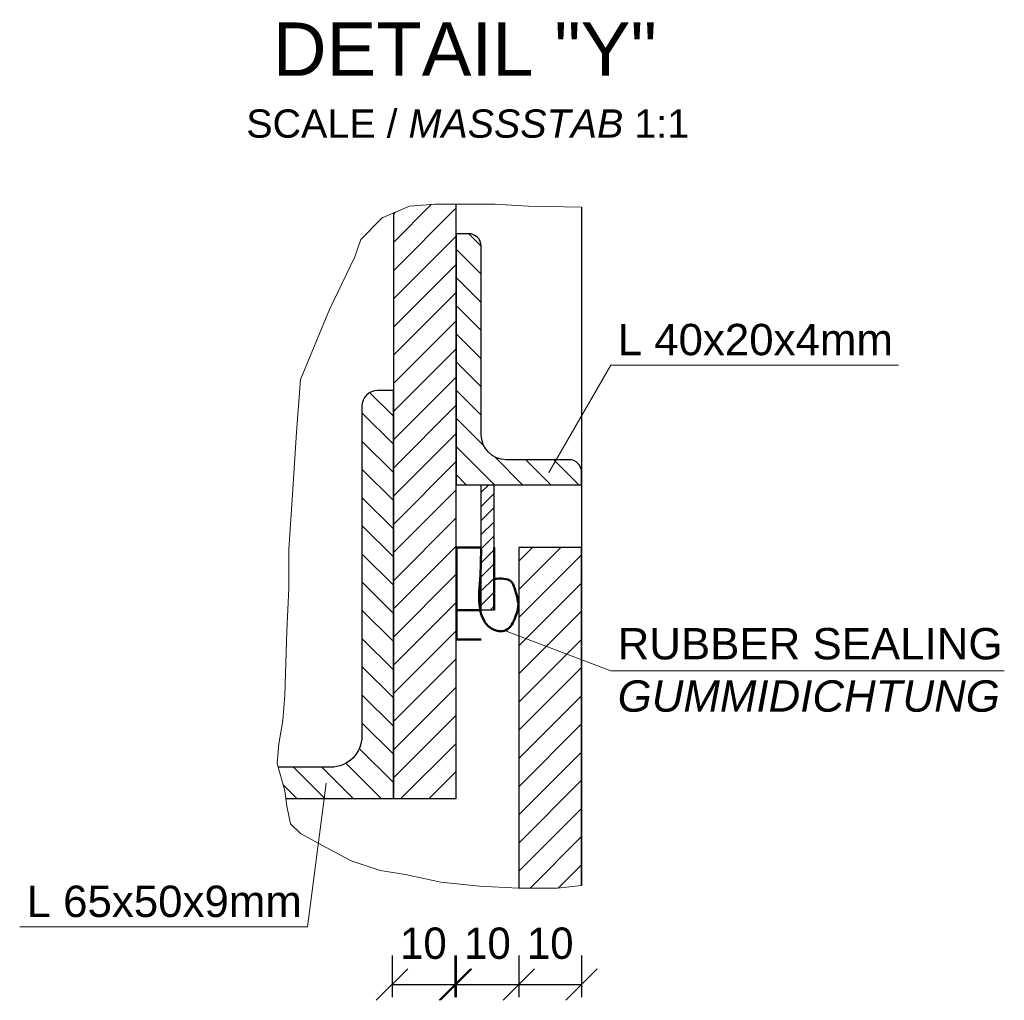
# Model space of a CAD drawing. Header units: millimetres. Extents: x -2787 to 131613, y -54195 to 30918.
# Tile 17 of 69: x 26832 to 26989, y -34638 to -34481. Entities that reach past the tile are written whole.
import ezdxf

# ---------------------------------------------------------------- set-up
doc = ezdxf.new("R2010")
doc.units = ezdxf.units.MM
doc.layers.add('Bemaßung', color=7, linetype='Continuous', lineweight=9)
doc.layers.add('Beschriftung', color=7, linetype='Continuous')
doc.layers.add('POL_Bema', color=7, linetype='Continuous')
doc.styles.add('LBB3.5M1000', font='isocp.shx', dxfattribs={"height": 3.5})
doc.dimstyles.new('DIN', dxfattribs={"dimtxt": 2.5, "dimasz": 2.5, "dimexe": 1.25, "dimexo": 0.625, "dimtad": 1, "dimtih": 1, "dimdec": 4, "dimdsep": 46, "dimlunit": 6, "dimtxsty": 'Standard', "dimcen": 2.5, "dimadec": 0, "dimazin": 0, "dimtfac": 1, "dimtdec": 4, "dimtmove": 0, "dimatfit": 3, "dimfxl": 0, "dimtvp": 1, "dimtolj": 1, "dimtzin": 0, "dimarcsym": 0})

# ---------------------------------------------------------------- blocks, each defined once
blk = doc.blocks.new('_Oblique')
at = {"layer": 'POL_Bema', "color": 0, "lineweight": -2}
blk.add_line((-0.5, -0.5), (0.5, 0.5), dxfattribs=at)
blk = doc.blocks.new('*D200')
at = {"layer": 'Bemaßung', "color": 0, "lineweight": -2, "transparency": 16777216}
for p, q in [((26911.81, -34630.5), (26911.81, -34637.14)), ((26921.81, -34630.5), (26921.81, -34637.14)), ((26911.81, -34635.14), (26921.81, -34635.14))]:
    blk.add_line(p, q, dxfattribs=at)
at = {"layer": 'DEFPOINTS', "color": 0, "transparency": 16777216}
for p in [(26911.81, -34605.5), (26921.81, -34605.5), (26921.81, -34635.14)]:
    blk.add_point(p, dxfattribs=at)
at = {"layer": 'Bemaßung', "color": 0, "lineweight": -2, "transparency": 16777216, "xscale": 5, "yscale": 5, "zscale": 5, "rotation": 180}
blk.add_blockref('_Oblique', (26911.81, -34635.14), dxfattribs=at)
at = {"layer": 'Bemaßung', "color": 0, "lineweight": -2, "transparency": 16777216, "xscale": 5, "yscale": 5, "zscale": 5}
blk.add_blockref('_Oblique', (26921.81, -34635.14), dxfattribs=at)
at = {"layer": 'Bemaßung', "color": 0, "transparency": 16777216, "insert": (26916.81, -34628.58), "char_height": 5, "attachment_point": 5}
blk.add_mtext('\\A1;10', dxfattribs=at)
blk = doc.blocks.new('*D201')
at = {"layer": 'Bemaßung', "color": 0, "lineweight": -2, "transparency": 16777216}
for p, q in [((26901.81, -34630.5), (26901.81, -34637.14)), ((26911.81, -34630.5), (26911.81, -34637.14)), ((26901.81, -34635.14), (26911.81, -34635.14))]:
    blk.add_line(p, q, dxfattribs=at)
at = {"layer": 'DEFPOINTS', "color": 0, "transparency": 16777216}
for p in [(26901.81, -34605.5), (26911.81, -34605.5), (26911.81, -34635.14)]:
    blk.add_point(p, dxfattribs=at)
at = {"layer": 'Bemaßung', "color": 0, "lineweight": -2, "transparency": 16777216, "xscale": 5, "yscale": 5, "zscale": 5, "rotation": 180}
blk.add_blockref('_Oblique', (26901.81, -34635.14), dxfattribs=at)
at = {"layer": 'Bemaßung', "color": 0, "lineweight": -2, "transparency": 16777216, "xscale": 5, "yscale": 5, "zscale": 5}
blk.add_blockref('_Oblique', (26911.81, -34635.14), dxfattribs=at)
at = {"layer": 'Bemaßung', "color": 0, "transparency": 16777216, "insert": (26906.81, -34628.58), "char_height": 5, "attachment_point": 5}
blk.add_mtext('\\A1;10', dxfattribs=at)
blk = doc.blocks.new('*D202')
at = {"layer": 'Bemaßung', "color": 0, "lineweight": -2, "transparency": 16777216}
for p, q in [((26891.6, -34630.5), (26891.6, -34637.14)), ((26901.6, -34630.5), (26901.6, -34637.14)), ((26891.6, -34635.14), (26901.6, -34635.14))]:
    blk.add_line(p, q, dxfattribs=at)
at = {"layer": 'DEFPOINTS', "color": 0, "transparency": 16777216}
for p in [(26891.6, -34605.5), (26901.6, -34605.5), (26901.6, -34635.14)]:
    blk.add_point(p, dxfattribs=at)
at = {"layer": 'Bemaßung', "color": 0, "lineweight": -2, "transparency": 16777216, "xscale": 5, "yscale": 5, "zscale": 5, "rotation": 180}
blk.add_blockref('_Oblique', (26891.6, -34635.14), dxfattribs=at)
at = {"layer": 'Bemaßung', "color": 0, "lineweight": -2, "transparency": 16777216, "xscale": 5, "yscale": 5, "zscale": 5}
blk.add_blockref('_Oblique', (26901.6, -34635.14), dxfattribs=at)
at = {"layer": 'Bemaßung', "color": 0, "transparency": 16777216, "insert": (26896.6, -34628.58), "char_height": 5, "attachment_point": 5}
blk.add_mtext('\\A1;10', dxfattribs=at)

msp = doc.modelspace()

# ---------------------------------------------------------------- hatches: boundary and pattern name
at = {"lineweight": 5}
h = msp.add_hatch(dxfattribs=at)
h.set_pattern_fill('ANSI31', color=256)
h.set_pattern_definition([(45, (14711.8102, -7008.6672), (-2.24506403, 2.24506403), [])])
h.paths.add_polyline_path([(26894.38679, -34511.12815), (26891.81017, -34512.23197), (26891.81017, -34605.50281), (26901.81017, -34605.50281), (26901.81017, -34510.81778), (26898.42305, -34510.81778)])
h = msp.add_hatch()
h.set_pattern_fill('ANSI31', color=256, angle=90)
h.set_pattern_definition([(135, (14721.8102, -7008.6672), (-2.24506403, -2.24506403), [])])
edge = h.paths.add_edge_path()
edge.add_line((26901.81017, -34515.50281), (26901.81017, -34555.50281))
edge.add_line((26901.81017, -34555.50281), (26921.81017, -34555.50281))
edge.add_line((26921.81017, -34555.50281), (26921.81017, -34553.50281))
edge.add_arc((26919.81017, -34553.50281), 2, 0, 90)
edge.add_line((26919.81017, -34551.50281), (26909.81017, -34551.50281))
edge.add_arc((26909.81017, -34547.50281), 4, 180, 270, ccw=False)
edge.add_line((26905.81017, -34547.50281), (26905.81017, -34517.50281))
edge.add_arc((26903.81017, -34517.50281), 2, 0, 90)
edge.add_line((26903.81017, -34515.50281), (26901.81017, -34515.50281))
h = msp.add_hatch()
h.set_pattern_fill('ANSI31', color=256, angle=90)
h.set_pattern_definition([(135, (26034.503, -40274.273), (-2.245064, -2.245064), [])])
edge = h.paths.add_edge_path()
edge.add_line((26874.51537, -34604.24237), (26874.67297, -34605.50281))
edge.add_line((26874.67297, -34605.50281), (26891.81017, -34605.50281))
edge.add_line((26891.81017, -34605.50281), (26891.81017, -34540.50281))
edge.add_line((26891.81017, -34540.50281), (26889.31017, -34540.50281))
edge.add_arc((26889.31017, -34543.00281), 2.5, 90, 180)
edge.add_line((26886.81017, -34543.00281), (26886.81017, -34595.50281))
edge.add_arc((26881.81017, -34595.50281), 5, -90, 0, ccw=False)
edge.add_line((26881.81017, -34600.50281), (26873.44667, -34600.50281))
edge.add_line((26873.44667, -34600.50281), (26874.51537, -34604.24237))
h = msp.add_hatch(dxfattribs=at)
h.set_pattern_fill('ANSI31', color=256, scale=0.5)
h.set_pattern_definition([(45, (26570.739, -19084.278), (-1.12253202, 1.12253202), [])])
h.paths.add_polyline_path([(26907.81017, -34555.50281), (26907.81017, -34575.50281), (26905.81017, -34575.50281), (26905.81017, -34555.50281)])
h = msp.add_hatch(dxfattribs=at)
h.set_pattern_fill('ANSI31', color=256)
h.set_pattern_definition([(45, (1702.4195, 0), (-2.24506403, 2.24506403), [])])
h.paths.add_polyline_path([(26911.81017, -34619.76125), (26917.98401, -34619.76125), (26921.81017, -34619.33628), (26921.81017, -34565.50281), (26911.81017, -34565.50281)])

# ---------------------------------------------------------------- linework, layer by layer
msp.add_line((26921.81017, -34511.27437), (26921.81017, -34619.33628))
at = {"lineweight": 50}
for p, q in [((26907.86755, -34565.50281), (26907.86755, -34575.50281)), ((26905.66506, -34575.50281), (26901.87245, -34575.50281))]:
    msp.add_line(p, q, dxfattribs=at)
at = {"lineweight": 5}
msp.add_lwpolyline([(26921.81017, -34511.27437), (26913.32655, -34511.12815), (26908.04816, -34510.81778), (26904.0119, -34510.81778), (26898.42305, -34510.81778), (26894.38679, -34511.12815), (26890.03978, -34512.9904), (26886.62444, -34516.4047), (26885.69306, -34519.19806), (26881.65651, -34527.57834), (26880.10421, -34531.30302), (26876.99933, -34538.75199), (26876.37841, -34547.13227), (26875.75749, -34557.06442), (26875.13629, -34565.75508), (26875.13629, -34571.96274), (26874.82583, -34578.79115), (26874.51537, -34589.03368), (26874.20491, -34593.06854), (26873.58399, -34596.79321), (26873.27353, -34599.89695), (26874.51537, -34604.24237), (26874.82583, -34606.72536), (26875.44675, -34609.51872), (26876.99933, -34611.07059), (26880.41467, -34612.93302), (26885.07214, -34615.41601), (26889.72932, -34616.96788), (26893.76587, -34617.58863), (26899.35443, -34618.83013), (26905.5642, -34619.45088), (26911.77425, -34619.76125), (26917.98401, -34619.76125), (26921.81017, -34619.33628)], dxfattribs=at)
for points in [[(26891.81017, -34512.23197), (26891.81017, -34605.50281), (26901.81017, -34605.50281), (26901.81017, -34510.81778)], [(26921.81017, -34619.33628), (26921.81017, -34565.50281), (26911.81017, -34565.50281), (26911.81017, -34619.76125)]]:
    msp.add_lwpolyline(points)
msp.add_lwpolyline([(26901.81017, -34515.50281), (26901.81017, -34555.50281), (26921.81017, -34555.50281), (26921.81017, -34553.50281, 0.414213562), (26919.81017, -34551.50281), (26909.81017, -34551.50281, -0.414213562), (26905.81017, -34547.50281), (26905.81017, -34517.50281, 0.414213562), (26903.81017, -34515.50281)], format="xyb", close=True)
msp.add_lwpolyline([(26874.67297, -34605.50281), (26891.81017, -34605.50281), (26891.81017, -34540.50281), (26889.31017, -34540.50281, 0.414213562), (26886.81017, -34543.00281), (26886.81017, -34595.50281, -0.414213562), (26881.81017, -34600.50281), (26873.44667, -34600.50281)], format="xyb")
msp.add_lwpolyline([(26907.81017, -34555.50281), (26907.81017, -34575.50281), (26905.81017, -34575.50281), (26905.81017, -34555.50281)], close=True)
at = {"lineweight": 50}
msp.add_lwpolyline([(26905.81017, -34565.50281), (26901.87245, -34565.50281), (26901.87245, -34580.13555), (26905.81017, -34580.13555)], dxfattribs=at)
msp.add_spline([(26907.86755, -34570.50281), (26910.59179, -34570.92398), (26911.30154, -34572.52152), (26911.72298, -34574.8513), (26911.27937, -34576.49323), (26909.74892, -34578.66764), (26907.50872, -34578.4457), (26906.15573, -34576.93694), (26905.62339, -34575.29501), (26905.68995, -34569.8812), (26905.77869, -34565.48798)], degree=3, dxfattribs=at)
at = {"layer": 'Beschriftung', "lineweight": 5}
for p, q in [((26926.4566, -34536.44734), (26916.61294, -34553.53538)), ((26926.4566, -34536.44734), (26972.33195, -34536.44734)), ((26926.4566, -34585.17102), (26909.54223, -34578.74478)), ((26926.4566, -34585.17102), (26989.17001, -34585.17102)), ((26878.14381, -34625.95515), (26881.11945, -34603.0667)), ((26832.26846, -34625.95515), (26878.14381, -34625.95515))]:
    msp.add_line(p, q, dxfattribs=at)

# ---------------------------------------------------------------- texts
at = {"layer": 'Beschriftung', "attachment_point": 1, "style": 'LBB3.5M1000'}
for s, width, heights, insert, char_height in [('{\\fArial|b0|i0|c0|p34;DETAIL "Y"}', 62.2857681, [0], (26872.59402, -34481.83947), 8.5), ('{\\fArial|b0|i0|c0|p34;SCALE / \\fArial|b0|i1|c0|p34;MASSSTAB\\fArial|b0|i0|c0|p34; 1:1}', 70.9570959, [6.82823], (26868.37625, -34495.69992), 4.5), ('{\\fArial|b0|i0|c0|p34;L 40x20x4mm}', 884.5236077, [0], (26927.55312, -34529.86421), 5), ('{\\fArial|b0|i0|c0|p34;RUBBER SEALING\\P\\fArial|b0|i1|c0|p34;GUMMIDICHTUNG}', 884.5236077, [0], (26927.55312, -34578.32699), 5), ('{\\fArial|b0|i0|c0|p34;L 65x50x9mm}', 884.5236077, [0], (26833.36497, -34619.37203), 5)]:
    msp.add_mtext_dynamic_manual_height_columns(s, width=width, gutter_width=17.5, heights=heights, dxfattribs=dict(at, insert=insert, char_height=char_height))

# ---------------------------------------------------------------- dimensions: what is measured, and where the dimension line sits
at = {"layer": 'Bemaßung'}
for base, p1, p2, picture, middle in [((26901.59744, -34635.14363), (26891.59744, -34605.50281), (26901.59744, -34605.50281), '*D202', (26896.59744, -34628.57855)), ((26911.81017, -34635.14363), (26901.81017, -34605.50281), (26911.81017, -34605.50281), '*D201', (26906.81017, -34628.57855)), ((26921.81017, -34635.14363), (26911.81017, -34605.50281), (26921.81017, -34605.50281), '*D200', (26916.81017, -34628.57855))]:
    dim = msp.add_linear_dim(base=base, p1=p1, p2=p2, dimstyle='DIN', override={"dimscale": 100, "dimtxt": 0.05, "dimasz": 0.05, "dimexe": 0.02, "dimexo": 0.25, "dimgap": 0.01, "dimblk1": 'Oblique', "dimblk2": 'Oblique', "dimsah": 1, "dimtmove": 2}, dxfattribs=at)
    dim.commit()
    dim.dimension.update_dxf_attribs({"geometry": picture, "text_midpoint": middle, "dimtype": 160})

doc.saveas('drawing.dxf')
